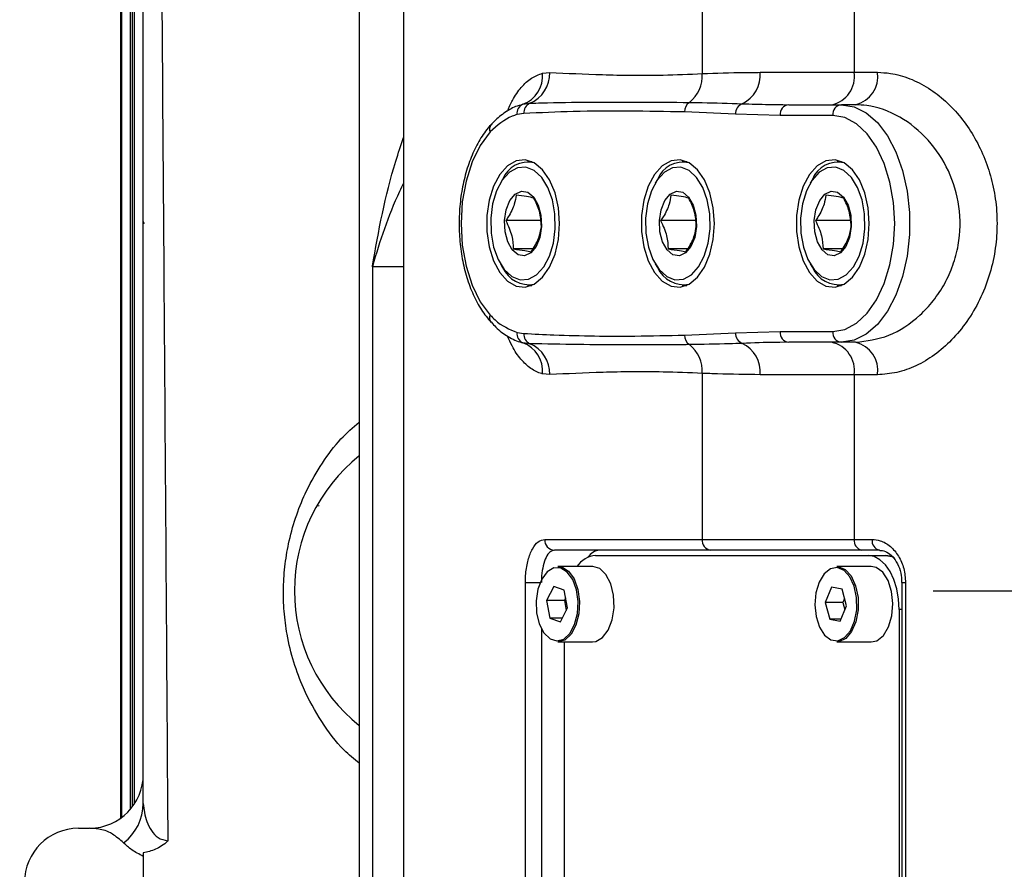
# Model space of a CAD drawing. Header units: millimetres. Extents: x 1654 to 2248, y 5204 to 5624.
# Tile 13 of 81: x 1843 to 1852, y 5274 to 5282. Entities that reach past the tile are written whole.
import ezdxf

# ---------------------------------------------------------------- set-up
doc = ezdxf.new("R2010")
doc.units = ezdxf.units.MM
doc.header["$PDSIZE"] = -1
for name, color, linetype in [('运动空间02尺寸标注', 3, 'Continuous'), ('运动空间03轨迹注释', 6, 'Continuous'), ('运动空间05模型', 7, 'Continuous'), ('运动空间16俯视轨迹', 2, 'Continuous')]:
    doc.layers.add(name, color=color, linetype=linetype)
doc.styles.add('SLDTEXTSTYLE0', font='TXT', dxfattribs={"width": 0.7})
doc.dimstyles.new('SLDDIMSTYLE0', dxfattribs={"dimtxt": 3.5, "dimasz": 4.08, "dimexe": 0, "dimexo": 0.0625, "dimgap": 0.875, "dimtad": 0, "dimtih": 1, "dimtoh": 1, "dimdec": 4, "dimlfac": 10, "dimzin": 12, "dimdsep": 46, "dimtxsty": 'SLDTEXTSTYLE0', "dimsah": 1, "dimcen": 0.09, "dimazin": 3, "dimtfac": 1, "dimtdec": 3, "dimtofl": 0, "dimtmove": 0, "dimatfit": 3, "dimfxl": 1, "dimfrac": 2, "dimtolj": 1, "dimtzin": 12, "dimarcsym": 0})
doc.dimstyles.new('SLDDIMSTYLE1', dxfattribs={"dimtxt": 5, "dimasz": 4.08, "dimexe": 1, "dimexo": 0.0625, "dimgap": 0.875, "dimtad": 1, "dimlfac": 10, "dimrnd": 1e-09, "dimzin": 12, "dimdsep": 46, "dimtxsty": 'SLDTEXTSTYLE0', "dimsah": 1, "dimcen": 0.09, "dimadec": 0, "dimazin": 3, "dimtfac": 1, "dimtdec": 3, "dimtofl": 0, "dimtmove": 0, "dimatfit": 3, "dimfxl": 1, "dimfrac": 2, "dimtolj": 1, "dimtzin": 12, "dimarcsym": 0})
doc.dimstyles.new('SLDDIMSTYLE6', dxfattribs={"dimtxt": 3.5, "dimasz": 4.08, "dimexe": 0, "dimexo": 0.0625, "dimgap": 0.875, "dimtad": 2, "dimlfac": 10, "dimrnd": 1e-09, "dimzin": 12, "dimdsep": 46, "dimtxsty": 'SLDTEXTSTYLE0', "dimsah": 1, "dimcen": 0, "dimadec": 0, "dimazin": 3, "dimtfac": 1, "dimtdec": 3, "dimtofl": 0, "dimtmove": 0, "dimatfit": 3, "dimfxl": 1, "dimfrac": 2, "dimtolj": 1, "dimtzin": 12, "dimarcsym": 0})

# ---------------------------------------------------------------- blocks, each defined once
blk = doc.blocks.new('*D152')
at = {"layer": 'Defpoints', "color": 0}
for p in [(1851.4208, 5300.4673), (1803.9216, 5282.305), (1820.5305, 5276.6874), (1835.7805, 5276.6874), (1851.0305, 5276.6874)]:
    blk.add_point(p, dxfattribs=at)
at = {"layer": '运动空间03轨迹注释', "color": 0, "lineweight": -2}
blk.add_line((1851.093, 5276.6874), (1864.2428, 5276.6874), dxfattribs=at)
for start, end in [(93.75738, 161.77974), (8.22026, 76.12272)]:
    blk.add_arc((1835.7805, 5276.6874), 28.4623, start, end, dxfattribs=at)
at = {"layer": '运动空间03轨迹注释', "color": 0}
for points in [[(1808.0858, 5285.7525), (1809.4048, 5285.4209), (1807.7506, 5281.6298)], [(1863.2721, 5280.7081), (1864.6287, 5280.8056), (1864.2428, 5276.6874)]]:
    blk.add_solid(points, dxfattribs=at)
at = {"layer": '运动空间03轨迹注释', "color": 0, "insert": (1834.7904, 5306.7914), "char_height": 3.5, "attachment_point": 1, "style": 'SLDTEXTSTYLE0'}
blk.add_mtext('\\A1;170%%d', dxfattribs=at)
blk = doc.blocks.new('*D153')
at = {"layer": 'Defpoints', "color": 0}
for p in [(1820.5305, 5276.6874), (1835.7805, 5276.6874), (1851.0305, 5276.6874), (1793.8009, 5269.2852), (1859.2046, 5241.0728)]:
    blk.add_point(p, dxfattribs=at)
at = {"layer": '运动空间03轨迹注释', "color": 0, "lineweight": -2}
blk.add_line((1851.093, 5276.6874), (1878.4078, 5276.6874), dxfattribs=at)
for start, end in [(280.90058, 354.51393), (195.48607, 269.15234)]:
    blk.add_arc((1835.7805, 5276.6874), 42.6273, start, end, dxfattribs=at)
at = {"layer": '运动空间03轨迹注释', "color": 0}
for points in [[(1878.8918, 5272.5795), (1877.5333, 5272.6446), (1878.4078, 5276.6874)], [(1795.3641, 5265.4557), (1794.0376, 5265.1557), (1793.8009, 5269.2852)]]:
    blk.add_solid(points, dxfattribs=at)
at = {"layer": '运动空间03轨迹注释', "color": 0, "insert": (1836.0249, 5235.9723), "char_height": 3.5, "attachment_point": 1, "style": 'SLDTEXTSTYLE0'}
blk.add_mtext('\\A1;170%%d', dxfattribs=at)
blk = doc.blocks.new('*D154')
at = {"layer": 'Defpoints', "color": 0}
for p in [(1835.7805, 5276.6874), (1975.6714, 5252.4855)]:
    blk.add_point(p, dxfattribs=at)
at = {"layer": '运动空间03轨迹注释', "color": 0, "lineweight": -2}
blk.add_line((1953.3115, 5256.3539), (1971.6512, 5253.1811), dxfattribs=at)
at = {"layer": '运动空间03轨迹注释', "color": 0}
blk.add_solid([(1971.5352, 5252.511), (1971.7671, 5253.8511), (1975.6714, 5252.4855)], dxfattribs=at)
at = {"layer": '运动空间03轨迹注释', "color": 0, "insert": (1954.9195, 5260.5157), "char_height": 3.5, "attachment_point": 1, "rotation": 350.18469, "style": 'SLDTEXTSTYLE0'}
blk.add_mtext('\\A1;R1420', dxfattribs=at)
blk = doc.blocks.new('*D155')
at = {"layer": 'Defpoints', "color": 0}
for p in [(1857.3915, 5299.4074), (1772.6112, 5247.7474), (1859.3805, 5247.7474)]:
    blk.add_point(p, dxfattribs=at)
at = {"layer": '运动空间02尺寸标注', "color": 0, "lineweight": -2}
for p, q in [((1857.329, 5299.4074), (1771.6112, 5299.4074)), ((1772.6112, 5295.3274), (1772.6112, 5251.8274)), ((1859.318, 5247.7474), (1771.6112, 5247.7474))]:
    blk.add_line(p, q, dxfattribs=at)
at = {"layer": '运动空间02尺寸标注', "color": 0}
for points in [[(1773.2912, 5295.3274), (1771.9312, 5295.3274), (1772.6112, 5299.4074)], [(1771.9312, 5251.8274), (1773.2912, 5251.8274), (1772.6112, 5247.7474)]]:
    blk.add_solid(points, dxfattribs=at)
at = {"layer": '运动空间02尺寸标注', "color": 0, "insert": (1769.2362, 5276.139), "char_height": 5, "attachment_point": 5, "rotation": 90, "style": 'SLDTEXTSTYLE0'}
blk.add_mtext('\\A1;516.6', dxfattribs=at)
blk = doc.blocks.new('*D156')
at = {"layer": 'Defpoints', "color": 0}
for p in [(1879.9878, 5300.0892), (1835.7805, 5276.6874)]:
    blk.add_point(p, dxfattribs=at)
at = {"layer": '运动空间03轨迹注释', "color": 0, "lineweight": -2}
for p, q in [((1894.761, 5307.9097), (1883.5937, 5301.998)), ((1835.7805, 5276.5974), (1835.7805, 5276.7774)), ((1835.6905, 5276.6874), (1835.8705, 5276.6874))]:
    blk.add_line(p, q, dxfattribs=at)
at = {"layer": '运动空间03轨迹注释', "color": 0}
blk.add_solid([(1883.2755, 5302.599), (1883.9118, 5301.3971), (1879.9878, 5300.0892)], dxfattribs=at)
at = {"layer": '运动空间03轨迹注释', "color": 0, "insert": (1889.8887, 5307.9705), "char_height": 5, "attachment_point": 5, "rotation": 27.89524, "style": 'SLDTEXTSTYLE0'}
blk.add_mtext('\\A1;\\H0.583333x;R500', dxfattribs=at)

msp = doc.modelspace()

# ---------------------------------------------------------------- linework, layer by layer
at = {"layer": '运动空间05模型', "lineweight": 25}
for p, q in [((1843.660534, 5274.662361), (1843.660534, 5284.403071)), ((1845.780534, 5283.59914), (1845.780534, 5272.387379)), ((1843.568391, 5283.130705), (1843.568391, 5274.578305)), ((1843.580534, 5274.58713), (1843.580534, 5283.118102)), ((1846.189601, 5283.060622), (1846.189601, 5270.313883)), ((1843.680534, 5274.687323), (1843.680534, 5282.767379)), ((1843.6972, 5282.769108), (1843.6972, 5274.710937)), ((1850.362795, 5282.330904), (1850.362795, 5281.487379)), ((1848.956103, 5282.254415), (1848.956103, 5281.475025)), ((1847.476361, 5281.479016), (1847.544994, 5281.486635)), ((1849.493147, 5281.487379), (1850.362795, 5281.487379)), ((1850.362795, 5281.487379), (1850.577624, 5281.487379)), ((1847.294279, 5281.191652), (1847.358621, 5281.200867)), ((1849.700702, 5281.188357), (1849.757655, 5281.187379)), ((1849.757655, 5281.187379), (1850.245963, 5281.187379)), ((1850.374332, 5281.187379), (1850.245963, 5281.187379)), ((1847.303286, 5281.105611), (1847.240947, 5281.095864)), ((1847.277379, 5281.186854), (1847.277464, 5281.186896)), ((1849.263276, 5281.100278), (1848.791282, 5281.120544)), ((1849.67574, 5281.087379), (1849.263276, 5281.100278)), ((1850.164048, 5281.087379), (1849.67574, 5281.087379)), ((1847.377976, 5280.659879), (1847.337123, 5280.659879)), ((1848.811917, 5280.659879), (1848.771064, 5280.659879)), ((1850.245858, 5280.659879), (1850.205006, 5280.659879)), ((1847.107194, 5280.496109), (1847.086318, 5280.460412)), ((1848.541136, 5280.496109), (1848.520259, 5280.460412)), ((1849.975077, 5280.496109), (1849.9542, 5280.460412)), ((1843.790285, 5280.083535), (1843.780534, 5280.106443)), ((1847.459253, 5280.113927), (1847.136646, 5280.113927)), ((1848.893194, 5280.113927), (1848.570587, 5280.113927)), ((1850.327135, 5280.113927), (1850.004528, 5280.113927)), ((1847.388332, 5279.851712), (1847.205896, 5279.851712)), ((1848.822273, 5279.851712), (1848.639838, 5279.851712)), ((1850.256214, 5279.851712), (1850.073779, 5279.851712)), ((1845.902072, 5279.687379), (1845.902072, 5273.687379)), ((1846.189601, 5279.687379), (1845.902072, 5279.687379)), ((1847.086318, 5279.714345), (1847.107194, 5279.678648)), ((1848.520259, 5279.714345), (1848.541136, 5279.678648)), ((1849.9542, 5279.714345), (1849.975077, 5279.678648)), ((1847.337123, 5279.514879), (1847.377976, 5279.514879)), ((1848.771064, 5279.514879), (1848.811917, 5279.514879)), ((1850.205006, 5279.514879), (1850.245858, 5279.514879)), ((1847.240947, 5279.078893), (1847.303286, 5279.069146)), ((1848.791282, 5279.054213), (1849.263276, 5279.07448)), ((1849.263276, 5279.07448), (1849.67574, 5279.087379)), ((1849.67574, 5279.087379), (1850.164048, 5279.087379)), ((1847.358621, 5278.97389), (1847.294279, 5278.983105)), ((1849.757655, 5278.987379), (1849.675039, 5278.986774)), ((1850.245963, 5278.987379), (1849.757655, 5278.987379)), ((1850.374332, 5278.987379), (1850.245963, 5278.987379)), ((1847.544994, 5278.688122), (1847.476361, 5278.695741)), ((1848.956103, 5278.699732), (1848.956103, 5277.162379)), ((1850.362795, 5278.687379), (1849.493147, 5278.687379)), ((1850.362795, 5278.687379), (1850.362795, 5277.162379)), ((1850.577624, 5278.687379), (1850.362795, 5278.687379)), ((1845.390528, 5277.472247), (1845.408618, 5277.476398)), ((1847.497355, 5277.162379), (1848.956103, 5277.162379)), ((1848.956103, 5277.162379), (1850.362795, 5277.162379)), ((1850.362795, 5277.162379), (1850.528756, 5277.162379)), ((1849.033049, 5277.062379), (1847.586457, 5277.062379)), ((1847.967904, 5277.012379), (1850.491641, 5277.012379)), ((1850.432708, 5277.062379), (1849.033049, 5277.062379)), ((1850.597009, 5277.062379), (1850.432708, 5277.062379)), ((1850.491641, 5277.012379), (1850.655471, 5277.012379)), ((1850.655471, 5277.012379), (1850.671854, 5277.012379)), ((1850.671854, 5277.012379), (1850.724331, 5277.003937)), ((1847.939226, 5276.912379), (1847.619756, 5276.912379)), ((1850.52032, 5276.912379), (1850.20085, 5276.912379)), ((1847.318191, 5271.862379), (1847.318191, 5276.762379)), ((1847.318191, 5276.762379), (1847.453857, 5276.762379)), ((1847.580525, 5276.725643), (1847.514946, 5276.597145)), ((1847.677144, 5276.690877), (1847.580525, 5276.725643)), ((1850.802974, 5276.762379), (1850.802974, 5271.862379)), ((1850.802974, 5276.762379), (1850.837812, 5276.762379)), ((1850.837812, 5276.762379), (1850.837812, 5271.862379)), ((1847.708184, 5276.527612), (1847.677144, 5276.690877)), ((1850.151676, 5276.718836), (1850.09445, 5276.578729)), ((1850.249885, 5276.702485), (1850.151676, 5276.718836)), ((1850.290867, 5276.546028), (1850.249885, 5276.702485)), ((1847.514946, 5276.597145), (1847.545986, 5276.43388)), ((1847.678776, 5276.597145), (1847.514946, 5276.597145)), ((1847.69057, 5276.620255), (1847.678776, 5276.597145)), ((1847.678776, 5276.597145), (1847.69639, 5276.504502)), ((1850.09445, 5276.578729), (1850.135433, 5276.422272)), ((1850.258281, 5276.578729), (1850.09445, 5276.578729)), ((1850.233641, 5276.405921), (1850.290867, 5276.546028)), ((1850.272916, 5276.61456), (1850.258281, 5276.578729)), ((1850.258281, 5276.578729), (1850.276232, 5276.510197)), ((1847.642605, 5276.399114), (1847.708184, 5276.527612)), ((1850.778429, 5276.512379), (1850.778429, 5272.112379)), ((1850.802974, 5276.512379), (1850.778429, 5276.512379)), ((1847.545986, 5276.43388), (1847.642605, 5276.399114)), ((1847.660348, 5276.43388), (1847.545986, 5276.43388)), ((1850.135433, 5276.422272), (1850.233641, 5276.405921)), ((1850.240319, 5276.422272), (1850.135433, 5276.422272)), ((1847.466144, 5276.335838), (1847.466144, 5272.288919)), ((1847.682919, 5276.230154), (1847.619756, 5276.212379)), ((1847.619756, 5276.212379), (1847.939226, 5276.212379)), ((1847.681116, 5272.412379), (1847.681116, 5276.212379)), ((1850.20085, 5276.212379), (1850.52032, 5276.212379)), ((1843.780533, 5274.986669), (1843.780531, 5274.988828)), ((1843.180534, 5274.487379), (1843.280534, 5274.487379)), ((1843.287305, 5274.486747), (1843.280534, 5274.487379)), ((1843.780534, 5274.261199), (1843.780534, 5274.227269))]:
    msp.add_line(p, q, dxfattribs=at)
at = {"layer": '运动空间05模型', "lineweight": 25, "flags": 128}
for points in [[(1850.245963, 5281.187379), (1850.361897, 5281.168649), (1850.473883, 5281.113098), (1850.578107, 5281.022617), (1850.671021, 5280.900288), (1850.749459, 5280.750277), (1850.810752, 5280.577691), (1850.852812, 5280.388408), (1850.874206, 5280.188874), (1850.874206, 5279.985883), (1850.852812, 5279.786349), (1850.810752, 5279.597066), (1850.749459, 5279.42448), (1850.671021, 5279.274469), (1850.578107, 5279.15214), (1850.473883, 5279.061659), (1850.361897, 5279.006108), (1850.245963, 5278.987379)], [(1850.164048, 5279.087379), (1850.275947, 5279.106593), (1850.383546, 5279.163499), (1850.48271, 5279.255909), (1850.569628, 5279.380272), (1850.640959, 5279.531808), (1850.693963, 5279.704695), (1850.726603, 5279.892288), (1850.737624, 5280.087379), (1850.726603, 5280.282469), (1850.693963, 5280.470062), (1850.640959, 5280.642949), (1850.569628, 5280.794485), (1850.48271, 5280.918848), (1850.383546, 5281.011258), (1850.275947, 5281.068164), (1850.164048, 5281.087379)], [(1846.991793, 5280.934965), (1846.900327, 5280.81107), (1846.825003, 5280.657663), (1846.768893, 5280.481), (1846.734284, 5280.288286), (1846.722589, 5280.087379), (1846.734284, 5279.886471), (1846.768893, 5279.693757), (1846.825003, 5279.517094), (1846.900327, 5279.363687), (1846.991793, 5279.239792)], [(1847.634576, 5280.087379), (1847.623944, 5280.234106), (1847.592717, 5280.371613), (1847.542856, 5280.491261), (1847.477495, 5280.585532), (1847.40074, 5280.648502), (1847.317415, 5280.676214), (1847.232754, 5280.666928), (1847.152078, 5280.621227), (1847.080455, 5280.541981), (1847.022386, 5280.434172), (1846.98152, 5280.304572), (1846.960424, 5280.161325), (1846.960424, 5280.013432), (1846.98152, 5279.870185), (1847.022386, 5279.740585), (1847.080455, 5279.632776), (1847.152078, 5279.553531), (1847.232754, 5279.507829), (1847.317415, 5279.498543), (1847.40074, 5279.526255), (1847.477495, 5279.589225), (1847.542856, 5279.683496), (1847.592717, 5279.803144), (1847.623944, 5279.940652), (1847.634576, 5280.087379)], [(1849.068517, 5280.087379), (1849.057885, 5280.234106), (1849.026658, 5280.371613), (1848.976797, 5280.491261), (1848.911436, 5280.585532), (1848.834681, 5280.648502), (1848.751356, 5280.676214), (1848.666695, 5280.666928), (1848.586019, 5280.621227), (1848.514396, 5280.541981), (1848.456327, 5280.434172), (1848.415461, 5280.304572), (1848.394365, 5280.161325), (1848.394365, 5280.013432), (1848.415461, 5279.870185), (1848.456327, 5279.740585), (1848.514396, 5279.632776), (1848.586019, 5279.553531), (1848.666695, 5279.507829), (1848.751356, 5279.498543), (1848.834681, 5279.526255), (1848.911436, 5279.589225), (1848.976797, 5279.683496), (1849.026658, 5279.803144), (1849.057885, 5279.940652), (1849.068517, 5280.087379)], [(1850.502458, 5280.087379), (1850.491826, 5280.234106), (1850.460599, 5280.371613), (1850.410738, 5280.491261), (1850.345377, 5280.585532), (1850.268622, 5280.648502), (1850.185297, 5280.676214), (1850.100636, 5280.666928), (1850.01996, 5280.621227), (1849.948337, 5280.541981), (1849.890268, 5280.434172), (1849.849402, 5280.304572), (1849.828306, 5280.161325), (1849.828306, 5280.013432), (1849.849402, 5279.870185), (1849.890268, 5279.740585), (1849.948337, 5279.632776), (1850.01996, 5279.553531), (1850.100636, 5279.507829), (1850.185297, 5279.498543), (1850.268622, 5279.526255), (1850.345377, 5279.589225), (1850.410738, 5279.683496), (1850.460599, 5279.803144), (1850.491826, 5279.940652), (1850.502458, 5280.087379)], [(1847.469247, 5280.513933), (1847.400026, 5280.577499), (1847.323727, 5280.607664), (1847.245551, 5280.602373), (1847.170823, 5280.561985), (1847.104637, 5280.489254), (1847.051504, 5280.389136), (1847.015044, 5280.268454), (1846.997742, 5280.135431), (1847.000777, 5279.999134), (1847.023942, 5279.86885), (1847.065659, 5279.753459), (1847.123085, 5279.660824), (1847.192305, 5279.597258), (1847.268604, 5279.567093), (1847.346781, 5279.572384), (1847.421508, 5279.612772), (1847.487694, 5279.685503), (1847.540827, 5279.785621), (1847.577287, 5279.906304), (1847.594589, 5280.039326), (1847.591554, 5280.175623), (1847.568389, 5280.305907), (1847.526672, 5280.421298), (1847.469247, 5280.513933)], [(1848.903188, 5280.513933), (1848.833967, 5280.577499), (1848.757669, 5280.607664), (1848.679492, 5280.602373), (1848.604764, 5280.561985), (1848.538579, 5280.489254), (1848.485445, 5280.389136), (1848.448985, 5280.268454), (1848.431683, 5280.135431), (1848.434718, 5279.999134), (1848.457883, 5279.86885), (1848.4996, 5279.753459), (1848.557026, 5279.660824), (1848.626246, 5279.597258), (1848.702545, 5279.567093), (1848.780722, 5279.572384), (1848.855449, 5279.612772), (1848.921635, 5279.685503), (1848.974768, 5279.785621), (1849.011228, 5279.906304), (1849.02853, 5280.039326), (1849.025495, 5280.175623), (1849.00233, 5280.305907), (1848.960613, 5280.421298), (1848.903188, 5280.513933)], [(1850.337129, 5280.513933), (1850.267908, 5280.577499), (1850.19161, 5280.607664), (1850.113433, 5280.602373), (1850.038705, 5280.561985), (1849.97252, 5280.489254), (1849.919386, 5280.389136), (1849.882926, 5280.268454), (1849.865624, 5280.135431), (1849.868659, 5279.999134), (1849.891825, 5279.86885), (1849.933541, 5279.753459), (1849.990967, 5279.660824), (1850.060188, 5279.597258), (1850.136486, 5279.567093), (1850.214663, 5279.572384), (1850.289391, 5279.612772), (1850.355576, 5279.685503), (1850.408709, 5279.785621), (1850.445169, 5279.906304), (1850.462472, 5280.039326), (1850.459436, 5280.175623), (1850.436271, 5280.305907), (1850.394554, 5280.421298), (1850.337129, 5280.513933)], [(1847.196789, 5279.842467), (1847.154737, 5279.916495), (1847.129743, 5280.011133), (1847.124822, 5280.114969), (1847.140568, 5280.215476), (1847.175081, 5280.300533), (1847.224199, 5280.35988), (1847.281997, 5280.38636), (1847.341504, 5280.376778), (1847.395542, 5280.33229), (1847.437595, 5280.258263), (1847.462589, 5280.163624), (1847.467509, 5280.059789), (1847.451764, 5279.959281), (1847.417251, 5279.874224), (1847.368133, 5279.814877), (1847.310335, 5279.788397), (1847.250828, 5279.797979), (1847.196789, 5279.842467)], [(1848.63073, 5279.842467), (1848.588678, 5279.916495), (1848.563684, 5280.011133), (1848.558763, 5280.114969), (1848.574509, 5280.215476), (1848.609022, 5280.300533), (1848.65814, 5280.35988), (1848.715938, 5280.38636), (1848.775445, 5280.376778), (1848.829483, 5280.33229), (1848.871536, 5280.258263), (1848.89653, 5280.163624), (1848.901451, 5280.059789), (1848.885705, 5279.959281), (1848.851192, 5279.874224), (1848.802074, 5279.814877), (1848.744276, 5279.788397), (1848.684769, 5279.797979), (1848.63073, 5279.842467)], [(1850.064671, 5279.842467), (1850.022619, 5279.916495), (1849.997625, 5280.011133), (1849.992704, 5280.114969), (1850.00845, 5280.215476), (1850.042963, 5280.300533), (1850.092081, 5280.35988), (1850.149879, 5280.38636), (1850.209386, 5280.376778), (1850.263425, 5280.33229), (1850.305477, 5280.258263), (1850.330471, 5280.163624), (1850.335392, 5280.059789), (1850.319646, 5279.959281), (1850.285133, 5279.874224), (1850.236015, 5279.814877), (1850.178217, 5279.788397), (1850.11871, 5279.797979), (1850.064671, 5279.842467)], [(1850.778429, 5276.512379), (1850.772918, 5276.609924), (1850.756598, 5276.70372), (1850.730096, 5276.790164), (1850.694431, 5276.865932), (1850.650972, 5276.928113), (1850.60139, 5276.974318), (1850.54759, 5277.002771), (1850.491641, 5277.012379)], [(1850.729981, 5276.995209), (1850.711421, 5277.002771), (1850.655471, 5277.012379)], [(1850.655471, 5277.012379), (1850.711421, 5277.002771), (1850.731867, 5276.994312)], [(1847.619756, 5276.912379), (1847.654901, 5276.906973), (1847.717174, 5276.868407), (1847.768891, 5276.796677), (1847.804446, 5276.699558), (1847.819987, 5276.587573), (1847.81383, 5276.472858), (1847.786643, 5276.367844), (1847.74137, 5276.28391), (1847.682919, 5276.230154)], [(1847.939226, 5276.212379), (1847.970162, 5276.216559), (1848.032891, 5276.25281), (1848.08547, 5276.322607), (1848.122201, 5276.418387), (1848.139104, 5276.529771), (1848.134347, 5276.644688), (1848.108446, 5276.750686), (1848.064206, 5276.836278), (1848.006424, 5276.892188), (1847.941359, 5276.912359), (1847.939226, 5276.912379)], [(1850.20085, 5276.912379), (1850.21442, 5276.911578), (1850.27872, 5276.884975), (1850.334581, 5276.823414), (1850.375951, 5276.733566), (1850.398345, 5276.625167), (1850.399338, 5276.509964), (1850.378822, 5276.400441), (1850.339019, 5276.308466), (1850.284244, 5276.244006)], [(1850.52032, 5276.212379), (1850.572519, 5276.224418), (1850.632633, 5276.27228), (1850.680576, 5276.351578), (1850.711152, 5276.45372), (1850.721049, 5276.567637), (1850.709193, 5276.680984), (1850.67687, 5276.781478), (1850.627583, 5276.85823), (1850.566672, 5276.902921), (1850.52032, 5276.912379)], [(1847.672923, 5276.239646), (1847.729704, 5276.291867), (1847.773683, 5276.373402), (1847.800094, 5276.475415), (1847.806075, 5276.586853), (1847.790978, 5276.695638), (1847.756438, 5276.789983), (1847.7062, 5276.859663), (1847.645706, 5276.897128), (1847.581512, 5276.898317), (1847.520575, 5276.863103), (1847.469499, 5276.7953), (1847.433817, 5276.702256), (1847.417397, 5276.594055), (1847.422018, 5276.482421), (1847.44718, 5276.379452), (1847.490155, 5276.296305), (1847.546287, 5276.241992), (1847.609492, 5276.222398), (1847.672923, 5276.239646)], [(1850.27367, 5276.253103), (1850.32688, 5276.31572), (1850.365545, 5276.405067), (1850.385475, 5276.511461), (1850.384511, 5276.623373), (1850.362756, 5276.728675), (1850.322569, 5276.815956), (1850.268304, 5276.875758), (1850.205841, 5276.901601), (1850.14195, 5276.890683), (1850.083554, 5276.844189), (1850.036981, 5276.767156), (1850.007279, 5276.667932), (1849.997665, 5276.55727), (1850.009181, 5276.447162), (1850.040581, 5276.349539), (1850.08846, 5276.27498), (1850.147631, 5276.231566), (1850.211681, 5276.224), (1850.27367, 5276.253103)], [(1850.284244, 5276.244006), (1850.220432, 5276.214048), (1850.20085, 5276.212379)]]:
    msp.add_lwpolyline(points, dxfattribs=at)
at = {"layer": '运动空间05模型', "lineweight": 25}
for centre, radius, start, end in [((1847.199058, 5281.453355), 0.278488, 289.9941333, 5.2870621), ((1847.245265, 5281.478454), 0.29984, 292.2131373, 1.5635621), ((1848.641969, 5281.456721), 0.314667, 308.1195221, 3.3347773), ((1849.196243, 5281.464818), 0.29776, 295.9383839, 4.3453654), ((1850.098215, 5281.449037), 0.267344, 281.8376992, 8.2456946), ((1850.314477, 5281.446818), 0.266255, 282.9913393, 8.7623353), ((1847.328299, 5281.10997), 0.088483, 112.6111652, 189.1732714), ((1847.400709, 5281.112718), 0.097682, 115.5229209, 184.1723333), ((1848.896888, 5281.122701), 0.105628, 125.0581162, 181.1698503), ((1849.363772, 5281.103669), 0.100553, 111.7660611, 181.9328023), ((1849.767696, 5281.095603), 0.092323, 96.2435464, 185.1110738), ((1850.256004, 5281.095603), 0.092323, 96.2435464, 185.1110738), ((1847.050617, 5280.962143), 0.064799, 141.8586418, 204.7983942), ((1847.34273, 5280.402599), 0.253419, 77.3216427, 158.3465454), ((1848.776671, 5280.402599), 0.253419, 77.3216285, 158.3465463), ((1850.210612, 5280.402599), 0.253419, 77.321643, 158.3465454), ((1847.35265, 5279.790946), 0.269925, 204.584432, 279.7473801), ((1848.786591, 5279.790946), 0.269925, 204.5844313, 279.7473959), ((1850.220532, 5279.790946), 0.269925, 204.5844321, 279.7473798), ((1847.050823, 5279.212589), 0.064997, 155.2582899, 217.341245), ((1847.328299, 5279.064787), 0.088483, 170.8267286, 247.3888348), ((1847.400709, 5279.062039), 0.097682, 175.8276667, 244.4770791), ((1848.896888, 5279.052056), 0.105628, 178.8301497, 234.9418838), ((1849.363772, 5279.071088), 0.100553, 178.0671977, 248.2339389), ((1849.767696, 5279.079154), 0.092323, 174.8889262, 263.7564536), ((1850.256004, 5279.079154), 0.092323, 174.8889262, 263.7564536), ((1847.199058, 5278.721402), 0.278488, 354.7129379, 70.0058667), ((1847.245265, 5278.696303), 0.29984, 358.4364379, 67.7868627), ((1848.641969, 5278.718036), 0.314667, 356.6652227, 51.8804779), ((1849.196243, 5278.709939), 0.29776, 355.6546346, 64.0616161), ((1850.098215, 5278.725721), 0.267344, 351.7543054, 78.1623008), ((1850.314477, 5278.727939), 0.266255, 351.2376647, 77.0086607), ((1846.780534, 5276.687379), 1.6, 128.6821875, 231.3178125), ((1847.592239, 5277.157227), 0.095024, 176.8919837, 266.5114018), ((1849.046303, 5277.15218), 0.090774, 173.5492988, 261.6042527), ((1850.450989, 5277.149598), 0.089115, 171.7543054, 258.1623008), ((1850.616575, 5277.149025), 0.088828, 171.3536564, 257.2755617), ((1847.98667, 5276.782042), 0.2311, 94.6577367, 145.6681974), ((1848.016741, 5276.922053), 0.140839, 94.8949048, 147.7979016), ((1843.280534, 5274.987323), 0.5, 270.7994046, 0.0840291), ((1843.316863, 5274.720856), 0.463682, 307.3931073, 359.5919816), ((1843.180534, 5273.987379), 0.5, 90, 180)]:
    msp.add_arc(centre, radius, start, end, dxfattribs=at)
for points, knots in [([(1843.780534, 5274.717554), (1843.780534, 5275.957753), (1843.780534, 5278.615282), (1843.780534, 5281.27101), (1843.780534, 5282.687379)], [0, 0, 0, 0, 0.466674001, 1, 1, 1, 1]), ([(1843.948379, 5282.687379), (1843.958504, 5281.294358), (1843.978645, 5278.52339), (1843.997842, 5275.74942), (1844.007388, 5274.369979)], [0, 0, 0, 0, 0.5027197, 1, 1, 1, 1]), ([(1847.151671, 5281.127394), (1847.166776, 5281.162019), (1847.204614, 5281.248756), (1847.279227, 5281.352716), (1847.372214, 5281.440952), (1847.441647, 5281.466329), (1847.476361, 5281.479016)], [0, 0, 0, 0, 0.18013244, 0.45122326, 0.72562819, 1, 1, 1, 1]), ([(1847.544994, 5281.486635), (1847.703023, 5281.478831), (1848.020143, 5281.463169), (1848.50508, 5281.456607), (1848.833782, 5281.47003), (1848.956103, 5281.475025)], [0, 0, 0, 0, 0.38411463, 0.77080814, 1, 1, 1, 1]), ([(1848.956103, 5281.475025), (1849.084969, 5281.479742), (1849.261283, 5281.486195), (1849.443981, 5281.487128), (1849.493147, 5281.487379)], [0, 0, 0, 0, 0.73089097, 1, 1, 1, 1]), ([(1850.577624, 5281.487379), (1850.617774, 5281.485487), (1850.717666, 5281.48078), (1850.878266, 5281.434727), (1851.050823, 5281.34741), (1851.2106, 5281.224513), (1851.351406, 5281.07502), (1851.470844, 5280.901519), (1851.566327, 5280.710982), (1851.635654, 5280.504944), (1851.67817, 5280.286488), (1851.689857, 5280.059613), (1851.66994, 5279.826418), (1851.61546, 5279.596797), (1851.527906, 5279.376336), (1851.41002, 5279.176819), (1851.268069, 5279.004546), (1851.107859, 5278.866086), (1850.936155, 5278.764614), (1850.757027, 5278.699934), (1850.637422, 5278.691563), (1850.577624, 5278.687379)], [0, 0, 0, 0, 0.03692377, 0.09186592, 0.14681684, 0.19987085, 0.25292558, 0.30366441, 0.35439732, 0.40441531, 0.45442709, 0.50629611, 0.55816573, 0.61301079, 0.66786545, 0.72395246, 0.78004613, 0.83518816, 0.89032614, 0.94516786, 1, 1, 1, 1]), ([(1847.358621, 5281.200867), (1847.395098, 5281.202184), (1847.577493, 5281.208769), (1848.05915, 5281.21354), (1848.52542, 5281.210914), (1848.836214, 5281.209165)], [0, 0, 0, 0, 0.07694331, 0.38473387, 1, 1, 1, 1]), ([(1848.836214, 5281.209165), (1848.875602, 5281.208616), (1849.038022, 5281.206355), (1849.202155, 5281.201062), (1849.326485, 5281.197053)], [0, 0, 0, 0, 0.24250974, 1, 1, 1, 1]), ([(1849.326485, 5281.197053), (1849.366396, 5281.19549), (1849.490528, 5281.190629), (1849.615745, 5281.189276), (1849.700702, 5281.188357)], [0, 0, 0, 0, 0.32152473, 1, 1, 1, 1]), ([(1850.374332, 5278.987379), (1850.478322, 5279.00027), (1850.686435, 5279.02607), (1850.932303, 5279.191674), (1851.098686, 5279.369994), (1851.202153, 5279.52583), (1851.280799, 5279.699919), (1851.344606, 5279.937587), (1851.350719, 5280.245355), (1851.247399, 5280.587036), (1851.052881, 5280.87763), (1850.786588, 5281.091932), (1850.546398, 5281.179654), (1850.408972, 5281.185823), (1850.374332, 5281.187379)], [0, 0, 0, 0, 0.111569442, 0.223281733, 0.278648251, 0.33569395, 0.388808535, 0.443721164, 0.544598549, 0.642524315, 0.743431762, 0.85055988, 0.962332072, 1, 1, 1, 1]), ([(1847.277373, 5281.183701), (1847.265591, 5281.181034), (1847.214728, 5281.169519), (1847.129941, 5281.118438), (1847.050102, 5281.057675), (1847.009483, 5281.011449), (1847.000553, 5281.001286)], [0, 0, 0, 0, 0.11392115, 0.49184008, 0.88827833, 1, 1, 1, 1]), ([(1848.791282, 5281.120544), (1848.448173, 5281.126816), (1847.95209, 5281.135884), (1847.456201, 5281.112746), (1847.303286, 5281.105611)], [0, 0, 0, 0, 0.69163569, 1, 1, 1, 1]), ([(1847.240947, 5281.095864), (1847.225881, 5281.091486), (1847.138079, 5281.06597), (1847.058072, 5280.99432), (1846.991793, 5280.934965)], [0, 0, 0, 0, 0.17158917, 1, 1, 1, 1]), ([(1846.999974, 5281.002516), (1846.982995, 5280.982804), (1846.934555, 5280.926566), (1846.865293, 5280.814707), (1846.798162, 5280.663383), (1846.747928, 5280.495211), (1846.71557, 5280.315708), (1846.701845, 5280.1299), (1846.707003, 5279.942956), (1846.730958, 5279.76004), (1846.773149, 5279.585971), (1846.83314, 5279.426104), (1846.907858, 5279.284184), (1846.969574, 5279.209183), (1846.999974, 5279.172241)], [0, 0, 0, 0, 0.046714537, 0.133275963, 0.22023353, 0.307150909, 0.39385332, 0.480390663, 0.56688226, 0.653456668, 0.740230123, 0.827356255, 0.914963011, 1, 1, 1, 1]), ([(1845.902072, 5279.687379), (1845.902298, 5279.688744), (1845.956501, 5280.014806), (1846.033817, 5280.416152), (1846.165246, 5280.810901), (1846.189601, 5280.884051)], [0, 0, 0, 0, 0.00341313, 0.81532267, 1, 1, 1, 1]), ([(1846.189601, 5280.45958), (1846.177326, 5280.434819), (1846.051164, 5280.180331), (1845.970129, 5279.921368), (1845.902387, 5279.688463), (1845.902072, 5279.687379)], [0, 0, 0, 0, 0.09688851, 0.99579409, 1, 1, 1, 1]), ([(1847.232271, 5280.349593), (1847.227981, 5280.32243), (1847.217562, 5280.256462), (1847.178083, 5280.17515), (1847.144358, 5280.125321), (1847.136646, 5280.113927)], [0, 0, 0, 0, 0.35063354, 0.85151714, 1, 1, 1, 1]), ([(1847.397147, 5280.323045), (1847.377238, 5280.327788), (1847.340003, 5280.336659), (1847.266482, 5280.345486), (1847.232271, 5280.349593)], [0, 0, 0, 0, 0.534685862, 1, 1, 1, 1]), ([(1847.466397, 5280.06083), (1847.463573, 5280.107678), (1847.45829, 5280.195295), (1847.416563, 5280.282478), (1847.397147, 5280.323045)], [0, 0, 0, 0, 0.53468586, 1, 1, 1, 1]), ([(1848.666212, 5280.349593), (1848.661922, 5280.32243), (1848.651503, 5280.256462), (1848.612024, 5280.17515), (1848.578299, 5280.125321), (1848.570587, 5280.113927)], [0, 0, 0, 0, 0.350633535, 0.851517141, 1, 1, 1, 1]), ([(1848.831088, 5280.323045), (1848.811179, 5280.327788), (1848.773944, 5280.336659), (1848.700423, 5280.345486), (1848.666212, 5280.349593)], [0, 0, 0, 0, 0.53468586, 1, 1, 1, 1]), ([(1848.900338, 5280.06083), (1848.897514, 5280.107678), (1848.892231, 5280.195295), (1848.850504, 5280.282478), (1848.831088, 5280.323045)], [0, 0, 0, 0, 0.53468586, 1, 1, 1, 1]), ([(1850.100154, 5280.349593), (1850.095863, 5280.32243), (1850.085444, 5280.256462), (1850.045965, 5280.17515), (1850.01224, 5280.125321), (1850.004528, 5280.113927)], [0, 0, 0, 0, 0.35063354, 0.85151714, 1, 1, 1, 1]), ([(1850.265029, 5280.323045), (1850.24512, 5280.327788), (1850.207885, 5280.336659), (1850.134364, 5280.345486), (1850.100154, 5280.349593)], [0, 0, 0, 0, 0.53468586, 1, 1, 1, 1]), ([(1850.334279, 5280.06083), (1850.331455, 5280.107678), (1850.326172, 5280.195295), (1850.284445, 5280.282478), (1850.265029, 5280.323045)], [0, 0, 0, 0, 0.534685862, 1, 1, 1, 1]), ([(1847.136646, 5280.113927), (1847.158566, 5280.067079), (1847.199563, 5279.979462), (1847.203885, 5279.89228), (1847.205896, 5279.851712)], [0, 0, 0, 0, 0.53468586, 1, 1, 1, 1]), ([(1848.570587, 5280.113927), (1848.592507, 5280.067079), (1848.633504, 5279.979462), (1848.637826, 5279.89228), (1848.639838, 5279.851712)], [0, 0, 0, 0, 0.53468586, 1, 1, 1, 1]), ([(1850.004528, 5280.113927), (1850.026448, 5280.067079), (1850.067445, 5279.979462), (1850.071767, 5279.89228), (1850.073779, 5279.851712)], [0, 0, 0, 0, 0.53468586, 1, 1, 1, 1]), ([(1847.370772, 5279.825164), (1847.378484, 5279.836558), (1847.412209, 5279.886387), (1847.451688, 5279.967699), (1847.462107, 5280.033666), (1847.466397, 5280.06083)], [0, 0, 0, 0, 0.14848286, 0.64936646, 1, 1, 1, 1]), ([(1848.804713, 5279.825164), (1848.812425, 5279.836558), (1848.84615, 5279.886387), (1848.885629, 5279.967699), (1848.896048, 5280.033666), (1848.900338, 5280.06083)], [0, 0, 0, 0, 0.14848286, 0.64936646, 1, 1, 1, 1]), ([(1850.238654, 5279.825164), (1850.246366, 5279.836558), (1850.280091, 5279.886387), (1850.31957, 5279.967699), (1850.329989, 5280.033666), (1850.334279, 5280.06083)], [0, 0, 0, 0, 0.14848286, 0.64936646, 1, 1, 1, 1]), ([(1847.205896, 5279.851712), (1847.244901, 5279.846969), (1847.31785, 5279.838098), (1847.353967, 5279.829271), (1847.370772, 5279.825164)], [0, 0, 0, 0, 0.53468586, 1, 1, 1, 1]), ([(1848.639838, 5279.851712), (1848.678842, 5279.846969), (1848.751791, 5279.838098), (1848.787908, 5279.829271), (1848.804713, 5279.825164)], [0, 0, 0, 0, 0.53468586, 1, 1, 1, 1]), ([(1850.073779, 5279.851712), (1850.112783, 5279.846969), (1850.185732, 5279.838098), (1850.221849, 5279.829271), (1850.238654, 5279.825164)], [0, 0, 0, 0, 0.53468586, 1, 1, 1, 1]), ([(1846.991793, 5279.239792), (1847.006824, 5279.224101), (1847.083233, 5279.144332), (1847.170692, 5279.108043), (1847.240947, 5279.078893)], [0, 0, 0, 0, 0.19670756, 1, 1, 1, 1]), ([(1847.001511, 5279.175504), (1847.015713, 5279.158789), (1847.063269, 5279.102822), (1847.157536, 5279.038198), (1847.244391, 5278.993517), (1847.292854, 5278.984125), (1847.298067, 5278.983115)], [0, 0, 0, 0, 0.16830383, 0.56355528, 0.95305697, 1, 1, 1, 1]), ([(1847.476361, 5278.695741), (1847.473971, 5278.696353), (1847.436928, 5278.705838), (1847.367425, 5278.739368), (1847.275104, 5278.826489), (1847.202667, 5278.929213), (1847.166334, 5279.014007), (1847.152892, 5279.045377)], [0, 0, 0, 0, 0.01869456, 0.28977038, 0.56087742, 0.83754407, 1, 1, 1, 1]), ([(1847.303286, 5279.069146), (1847.3965, 5279.064567), (1847.739455, 5279.047718), (1848.235576, 5279.040911), (1848.638337, 5279.050552), (1848.791282, 5279.054213)], [0, 0, 0, 0, 0.18798664, 0.69164701, 1, 1, 1, 1]), ([(1848.836214, 5278.965593), (1848.796933, 5278.965146), (1848.600524, 5278.96291), (1848.096934, 5278.960965), (1847.653917, 5278.968721), (1847.358621, 5278.97389)], [0, 0, 0, 0, 0.07694357, 0.38472881, 1, 1, 1, 1]), ([(1849.326485, 5278.977704), (1849.28661, 5278.976226), (1849.122187, 5278.970128), (1848.95947, 5278.967548), (1848.836214, 5278.965593)], [0, 0, 0, 0, 0.24251002, 1, 1, 1, 1]), ([(1849.675039, 5278.986774), (1849.662291, 5278.986696), (1849.545477, 5278.985975), (1849.429662, 5278.981601), (1849.326485, 5278.977704)], [0, 0, 0, 0, 0.10912619, 1, 1, 1, 1]), ([(1848.956103, 5278.699732), (1848.833782, 5278.704726), (1848.506509, 5278.718086), (1848.021376, 5278.711697), (1847.70417, 5278.695999), (1847.544994, 5278.688122)], [0, 0, 0, 0, 0.22919177, 0.61320322, 1, 1, 1, 1]), ([(1849.493147, 5278.687379), (1849.360342, 5278.689001), (1849.1786, 5278.691222), (1849.003304, 5278.697927), (1848.956103, 5278.699732)], [0, 0, 0, 0, 0.73073982, 1, 1, 1, 1]), ([(1845.780534, 5275.088955), (1845.732119, 5275.128526), (1845.601092, 5275.235618), (1845.42793, 5275.470626), (1845.273509, 5275.745342), (1845.170326, 5276.021358), (1845.111271, 5276.261645), (1845.081426, 5276.495763), (1845.074882, 5276.715628), (1845.091154, 5276.935849), (1845.130649, 5277.163998), (1845.19699, 5277.39264), (1845.298215, 5277.637082), (1845.435721, 5277.87312), (1845.596051, 5278.091571), (1845.722284, 5278.197912), (1845.780534, 5278.246983)], [0, 0, 0, 0, 0.0609021, 0.16482059, 0.26857253, 0.33908125, 0.40949055, 0.46434093, 0.51916069, 0.57397395, 0.62880934, 0.69394227, 0.75915381, 0.84339347, 0.92773471, 1, 1, 1, 1]), ([(1847.318191, 5276.762379), (1847.318945, 5276.790243), (1847.32092, 5276.863265), (1847.341087, 5276.975653), (1847.380906, 5277.078759), (1847.434843, 5277.148881), (1847.476506, 5277.157877), (1847.497355, 5277.162379)], [0, 0, 0, 0, 0.13211627, 0.34623083, 0.56327996, 0.78145775, 1, 1, 1, 1]), ([(1850.528756, 5277.162379), (1850.553709, 5277.15997), (1850.612488, 5277.154298), (1850.699549, 5277.102662), (1850.775735, 5277.012067), (1850.827719, 5276.894432), (1850.834449, 5276.806374), (1850.837812, 5276.762379)], [0, 0, 0, 0, 0.160030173, 0.376967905, 0.587259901, 0.793790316, 1, 1, 1, 1]), ([(1847.586457, 5277.062379), (1847.572287, 5277.058998), (1847.543956, 5277.052239), (1847.507795, 5276.999654), (1847.481293, 5276.922359), (1847.467948, 5276.838059), (1847.466642, 5276.783278), (1847.466144, 5276.762379)], [0, 0, 0, 0, 0.21840029, 0.43665236, 0.65381226, 0.86792924, 1, 1, 1, 1]), ([(1850.59945, 5277.058837), (1850.607602, 5277.059585), (1850.632715, 5277.061891), (1850.677575, 5277.03981), (1850.73133, 5276.992239), (1850.774524, 5276.919376), (1850.800342, 5276.8381), (1850.800524, 5276.783983), (1850.800597, 5276.762207)], [0, 0, 0, 0, 0.09592888, 0.29551389, 0.4821993, 0.67975311, 0.87113942, 1, 1, 1, 1]), ([(1843.780534, 5274.717554), (1843.786386, 5274.660625), (1843.795262, 5274.574291), (1843.852125, 5274.465034), (1843.91306, 5274.391974), (1843.975302, 5274.377461), (1844.007388, 5274.369979)], [0, 0, 0, 0, 0.38755469, 0.58772897, 0.78746852, 1, 1, 1, 1]), ([(1843.598448, 5274.352466), (1843.563337, 5274.382498), (1843.47481, 5274.45822), (1843.362731, 5274.482654), (1843.311799, 5274.485418), (1843.287305, 5274.486747)], [0, 0, 0, 0, 0.25439625, 0.64143005, 1, 1, 1, 1]), ([(1843.780534, 5274.227269), (1843.742733, 5274.246673), (1843.666815, 5274.285644), (1843.6213, 5274.33013), (1843.598448, 5274.352466)], [0, 0, 0, 0, 0.49791628, 1, 1, 1, 1]), ([(1844.007388, 5274.369979), (1844.006935, 5274.369551), (1843.969841, 5274.33449), (1843.892087, 5274.282751), (1843.818211, 5274.268479), (1843.780534, 5274.261199)], [0, 0, 0, 0, 0.0060264, 0.49307118, 1, 1, 1, 1]), ([(1843.780534, 5274.227269), (1843.780534, 5274.208769), (1843.780534, 5274.168185), (1843.780534, 5274.093868), (1843.780534, 5274.027776), (1843.780534, 5273.994498), (1843.780534, 5273.987379)], [0, 0, 0, 0, 0.29810893, 0.65394619, 0.92597322, 1, 1, 1, 1])]:
    msp.add_open_spline(points, degree=3, knots=knots, dxfattribs=at)
at = {"layer": '运动空间16俯视轨迹', "lineweight": 25}
msp.add_arc((1835.780534, 5276.687379), 50.019232, 190, 170, dxfattribs=at)

# ---------------------------------------------------------------- dimensions: what is measured, and where the dimension line sits
at = {"layer": '运动空间02尺寸标注'}
dim = msp.add_linear_dim(base=(1772.611161, 5247.747379), p1=(1857.391517, 5299.407379), p2=(1859.380534, 5247.747379), angle=90, dimstyle='SLDDIMSTYLE1', dxfattribs=at)
dim.commit()
dim.dimension.update_dxf_attribs({"geometry": '*D155', "text_midpoint": (1772.611161, 5276.139028), "dimtype": 160})
at = {"layer": '运动空间03轨迹注释'}
for mpoint, text, dimstyle, picture, middle in [((1879.987757, 5300.089193), '\\H0.583333x;R500', 'SLDDIMSTYLE1', '*D156', (1884.184039, 5302.310564)), ((1975.671447, 5252.485532), 'R1420', 'SLDDIMSTYLE6', '*D154', (1959.203121, 5255.334649))]:
    dim = msp.add_radius_dim(center=(1835.780534, 5276.687379), mpoint=mpoint, text=text, dimstyle=dimstyle, override={"dimtxsty": 'SLDTEXTSTYLE0'}, dxfattribs=at)
    dim.commit()
    dim.dimension.update_dxf_attribs({"geometry": picture, "text_midpoint": middle, "dimtype": 164})
for base, line1, line2, picture, middle in [((1851.42082, 5300.467279), ((1851.030534, 5276.687379), (1820.530534, 5276.687379)), ((1835.780534, 5276.687379), (1803.921641, 5282.304961)), '*D152', (1838.261186, 5305.041365)), ((1859.204607, 5241.072806), ((1835.780534, 5276.687379), (1793.800858, 5269.285229)), ((1820.530534, 5276.687379), (1851.030534, 5276.687379)), '*D153', (1839.495746, 5234.222308))]:
    dim = msp.add_angular_dim_2l(base=base, line1=line1, line2=line2, dimstyle='SLDDIMSTYLE0', dxfattribs=at)
    dim.commit()
    dim.dimension.update_dxf_attribs({"geometry": picture, "text_midpoint": middle})

doc.saveas('drawing.dxf')
